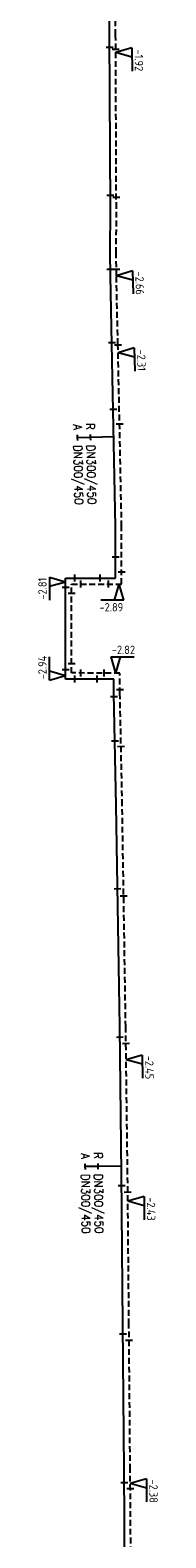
# Model space of a CAD drawing. Header units: millimetres. Extents: x 0 to 118318689, y 0 to 490460760.
# Tile 70 of 117: x 117749555 to 117762711, y 486489286 to 486651894. Entities that reach past the tile are written whole.
import ezdxf
from ezdxf.enums import TextEntityAlignment as Align

# ---------------------------------------------------------------- set-up
doc = ezdxf.new("R2010")
doc.units = ezdxf.units.MM
doc.header["$LTSCALE"] = 200
doc.linetypes.add('HIDDEN2', pattern=[4.7625, 3.175, -1.5875])
doc.layers.get('0').update_dxf_attribs({"color": 8})
for name, color, linetype in [('WT-C-mof', 7, 'Continuous'), ('WT-I-diam', 7, 'Continuous'), ('WT-I-NAP', 7, 'Continuous'), ('WT-L-aanvoer', 6, 'Continuous'), ('WT-L-retour', 6, 'HIDDEN2')]:
    doc.layers.add(name, color=color, linetype=linetype)
doc.styles.add('DIN17', font='ROMANS.SHX', dxfattribs={"width": 0.9})
doc.styles.add('ISOCP', font='ISOCP.SHX')

# ---------------------------------------------------------------- blocks, each defined once
blk = doc.blocks.new('LR-mof')
at = {"color": 0, "linetype": 'ByBlock', "lineweight": -2}
blk.add_line((0, -0.75), (0, 0.75), dxfattribs=at)
blk = doc.blocks.new('nap1')
at = {"color": 0, "linetype": 'Continuous'}
for p, q in [((-1, 3.5), (0, 0)), ((-1, 3.5), (4, 3.5)), ((1, 3.5), (0, 0))]:
    blk.add_line(p, q, dxfattribs=at)
at = {"color": 0, "linetype": 'Continuous', "style": 'ISOCP'}
for tag, p in [('*1', (1.7, 5)), ('*2', (4, 1.5))]:
    blk.add_attdef(tag, text='', height=1.8, dxfattribs=at).set_placement(p, align=Align.MIDDLE)
blk = doc.blocks.new('nap2')
at = {"color": 0, "linetype": 'Continuous'}
for p, q in [((1, 3.5), (-4, 3.5)), ((-1, 3.5), (0, 0)), ((1, 3.5), (0, 0))]:
    blk.add_line(p, q, dxfattribs=at)
at = {"color": 0, "linetype": 'Continuous', "style": 'ISOCP'}
for tag, p in [('*1', (-1.5, 5)), ('*2', (-4, 1.5))]:
    blk.add_attdef(tag, text='', height=1.8, dxfattribs=at).set_placement(p, align=Align.MIDDLE)
blk = doc.blocks.new('LR-DIAO2')
at = {"color": 0, "lineweight": -3}
blk.add_line((0, 0), (0, -5), dxfattribs=at)
at = {"color": 0, "linetype": 'Continuous', "lineweight": -3}
blk.add_line((0, -5), (0, -7.8), dxfattribs=at)
at = {"color": 0, "lineweight": -3}
for points in [[(0.61, -5), (0, -5), (-0.61, -5)], [(0.61, -7.8), (0, -7.8), (-0.61, -7.8)]]:
    blk.add_lwpolyline(points, dxfattribs=at)
at = {"color": 1, "lineweight": -3, "style": 'DIN17', "width": 0.9}
for tag, p in [('*1', (-1.61, -5)), ('*2', (-1.61, -7.78))]:
    blk.add_attdef(tag, text='', height=1.8, dxfattribs=at).set_placement(p, align=Align.MIDDLE_RIGHT)
for tag, p in [('*11', (1.61, -5)), ('*12', (1.61, -7.8))]:
    blk.add_attdef(tag, text='', height=1.8, dxfattribs=at).set_placement(p, align=Align.MIDDLE_LEFT)

msp = doc.modelspace()

# ---------------------------------------------------------------- linework, layer by layer
at = {"layer": 'WT-L-aanvoer'}
for p, q in [((117757386, 486651349), (117757196, 486669903)), ((117757464, 486632692), (117757386, 486651349)), ((117757457, 486627869), (117757464, 486632692)), ((117757463, 486625389), (117757457, 486627869)), ((117757634, 486618013), (117757463, 486625389)), ((117758033, 486598361), (117757634, 486618013)), ((117758031, 486592805), (117758033, 486598361)), ((117752637, 486581913), (117752641, 486592806)), ((117752641, 486592806), (117758031, 486592805)), ((117757852, 486581911), (117752637, 486581913)), ((117757851, 486580366), (117757852, 486581911)), ((117758095, 486568297), (117757851, 486580366)), ((117758475, 486544390), (117758095, 486568297)), ((117758675, 486528550), (117758475, 486544390)), ((117758822, 486512287), (117758675, 486528550)), ((117758955, 486496623), (117758822, 486512287)), ((117759066, 486481063), (117758955, 486496623))]:
    msp.add_line(p, q, dxfattribs=at)
at = {"layer": 'WT-L-retour', "lineweight": -3}
for p, q in [((117758036, 486651354), (117757846, 486669911)), ((117758114, 486632692), (117758036, 486651354)), ((117758107, 486627870), (117758114, 486632692)), ((117758113, 486625397), (117758107, 486627870)), ((117758283, 486618027), (117758113, 486625397)), ((117758683, 486598367), (117758283, 486618027)), ((117758681, 486592154), (117758683, 486598367)), ((117753287, 486582562), (117753291, 486592156)), ((117753291, 486592156), (117758681, 486592154)), ((117758502, 486582561), (117753287, 486582562)), ((117758501, 486580373), (117758502, 486582561)), ((117758744, 486568309), (117758501, 486580373)), ((117759125, 486544399), (117758744, 486568309)), ((117759325, 486528557), (117759125, 486544399)), ((117759472, 486512292), (117759325, 486528557)), ((117759605, 486496628), (117759472, 486512292)), ((117759716, 486481067), (117759605, 486496628))]:
    msp.add_line(p, q, dxfattribs=at)

# ---------------------------------------------------------------- block references
at = {"layer": 'WT-C-mof', "linetype": 'Continuous'}
for p, xscale, yscale, zscale, rotation in [((117757391, 486650073), 500, 500, 500, 270.2418), ((117758042, 486649860), 500, 500, 500, 270.2418), ((117757459, 486634087), 500, 500, 500, 270.2418), ((117758110, 486633870), 500, 500, 500, 270.2418), ((117757461, 486626114), 499.9999999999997, 499.9999999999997, 499.9999999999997, 270.146), ((117758111, 486626124), 499.9999999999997, 499.9999999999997, 499.9999999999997, 270.146), ((117757629, 486618201), 499.999999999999, 499.999999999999, 499.999999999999, 271.326), ((117758285, 486617959), 499.9999999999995, 499.9999999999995, 499.9999999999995, 271.163), ((117757775, 486611027), 499.9999999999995, 499.9999999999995, 499.9999999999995, 271.163), ((117758458, 486609442), 499.9999999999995, 499.9999999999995, 499.9999999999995, 271.163), ((117758032, 486595063), 499.9999999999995, 499.9999999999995, 499.9999999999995, 89.9818), ((117758681, 486593440), 499.9999999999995, 499.9999999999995, 499.9999999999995, 89.9818), ((117756355, 486592805), 500.0000000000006, 500.0000000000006, 500.0000000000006, 359.9818000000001), ((117757253, 486592155), 500.0000000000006, 500.0000000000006, 500.0000000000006, 359.9818000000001), ((117757954, 486575249), 499.9999999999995, 499.9999999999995, 499.9999999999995, 271.1562), ((117758616, 486574652), 499.9999999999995, 499.9999999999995, 499.9999999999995, 271.1562), ((117758238, 486559298), 499.9999999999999, 499.9999999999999, 499.9999999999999, 270.9111), ((117758900, 486558530), 499.9999999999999, 499.9999999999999, 499.9999999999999, 270.9111), ((117758489, 486543304), 499.9999999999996, 499.9999999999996, 499.9999999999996, 270.7237), ((117759147, 486542618), 499.9999999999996, 499.9999999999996, 499.9999999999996, 270.7237), ((117758686, 486527277), 500, 500, 500, 270.5194), ((117759343, 486526587), 500, 500, 500, 270.5194), ((117758831, 486511284), 500.0000000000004, 500.0000000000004, 500.0000000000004, 270.4863999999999), ((117759487, 486510596), 500.0000000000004, 500.0000000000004, 500.0000000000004, 270.4863999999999), ((117758965, 486495270), 500, 500, 500, 270.4092), ((117759620, 486494595), 500, 500, 500, 270.4092)]:
    msp.add_blockref('LR-mof', p, dxfattribs=dict(at, xscale=xscale, yscale=yscale, zscale=zscale, rotation=rotation))
at = {"layer": 'WT-C-mof'}
for p, xscale, yscale, zscale, rotation in [((117752640, 486591806), 500.0000000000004, 500.0000000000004, 500.0000000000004, 269.9818067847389), ((117753641, 486592806), 499.9999999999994, 499.9999999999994, 499.9999999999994, 359.9818067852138), ((117754291, 486592156), 499.9999999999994, 499.9999999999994, 499.9999999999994, 359.9818067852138), ((117753290, 486591156), 500.0000000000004, 500.0000000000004, 500.0000000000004, 269.9818067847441), ((117753288, 486583562), 500.0000000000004, 500.0000000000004, 500.0000000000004, 89.98180678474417), ((117752638, 486582913), 500.0000000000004, 500.0000000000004, 500.0000000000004, 89.98180678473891), ((117753637, 486581912), 500, 500, 500, 359.981806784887), ((117754287, 486582562), 500, 500, 500, 359.981806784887), ((117756012, 486581912), 499.9999999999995, 499.9999999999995, 499.9999999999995, 179.9818067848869), ((117756760, 486582561), 499.9999999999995, 499.9999999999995, 499.9999999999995, 179.9818067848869), ((117758501, 486580775), 500, 500, 500, 269.9818067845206), ((117757858, 486580029), 500.0000000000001, 500.0000000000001, 500.0000000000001, 269.9818067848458)]:
    msp.add_blockref('LR-mof', p, dxfattribs=dict(at, xscale=xscale, yscale=yscale, zscale=zscale, rotation=rotation))
at = {"layer": 'WT-I-diam', "linetype": 'Continuous'}
for p, xscale, yscale, zscale, rotation in [((117757837, 486608021), 499.9999999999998, 499.9999999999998, 499.9999999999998, 271.1630351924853), ((117758664, 486529373), 499.9999999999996, 499.9999999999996, 499.9999999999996, 270.7237154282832)]:
    msp.add_blockref('LR-DIAO2', p, dxfattribs=dict(at, xscale=xscale, yscale=yscale, zscale=zscale, rotation=rotation)).add_auto_attribs({'*1': 'R', '*11': 'DN300/450', '*2': 'A', '*12': 'DN300/450'})
at = {"layer": 'WT-I-NAP', "linetype": 'Continuous'}
ref = msp.add_blockref('nap1', (117758044, 486649475), dxfattribs=dict(at, xscale=499.9999999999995, yscale=499.9999999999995, zscale=499.9999999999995, rotation=270.2417823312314))
ref.add_attrib('*1', '-1.92', dxfattribs={"layer": '0', "color": 1, "linetype": 'Continuous', "height": 900, "rotation": 270.24178, "style": 'ISOCP'}).set_placement((117760547, 486648636), align=Align.MIDDLE)
ref = msp.add_blockref('nap1', (117758113, 486625397), dxfattribs=dict(at, xscale=499.9999999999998, yscale=499.9999999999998, zscale=499.9999999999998, rotation=271.32604915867))
ref.add_attrib('*1', '-2.66', dxfattribs={"layer": '0', "color": 1, "linetype": 'Continuous', "height": 900, "rotation": 271.32605, "style": 'ISOCP'}).set_placement((117760632, 486624605), align=Align.MIDDLE)
ref = msp.add_blockref('nap1', (117758302, 486617091), dxfattribs=dict(at, xscale=500.0000000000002, yscale=500.0000000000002, zscale=500.0000000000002, rotation=271.1630351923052))
ref.add_attrib('*1', '-2.31', dxfattribs={"layer": '0', "color": 1, "linetype": 'Continuous', "height": 900, "rotation": 271.16304, "style": 'ISOCP'}).set_placement((117760819, 486616292), align=Align.MIDDLE)
ref = msp.add_blockref('nap2', (117752641, 486592411), dxfattribs=dict(at, xscale=500, yscale=500, zscale=500, rotation=89.98180678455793))
ref.add_attrib('*1', '-2.81', dxfattribs={"layer": '0', "color": 1, "linetype": 'Continuous', "height": 900, "rotation": 89.98181, "style": 'ISOCP'}).set_placement((117750140, 486591662), align=Align.MIDDLE)
ref = msp.add_blockref('nap1', (117758427, 486592154), dxfattribs=dict(at, xscale=499.9999999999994, yscale=499.9999999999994, zscale=499.9999999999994, rotation=179.9818067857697))
ref.add_attrib('*1', '-2.89', dxfattribs={"layer": '0', "color": 1, "linetype": 'Continuous', "height": 900, "rotation": 359.98181, "style": 'ISOCP'}).set_placement((117757575, 486589655), align=Align.MIDDLE)
ref = msp.add_blockref('nap1', (117758024, 486582561), dxfattribs=dict(at, xscale=500, yscale=500, zscale=500, rotation=359.9818067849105))
ref.add_attrib('*1', '-2.82', dxfattribs={"layer": '0', "color": 1, "linetype": 'Continuous', "height": 900, "rotation": 359.98181, "style": 'ISOCP'}).set_placement((117758875, 486585061), align=Align.MIDDLE)
ref = msp.add_blockref('nap1', (117752637, 486582299), dxfattribs=dict(at, xscale=499.9999999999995, yscale=499.9999999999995, zscale=499.9999999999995, rotation=89.98180678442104))
ref.add_attrib('*1', '-2.94', dxfattribs={"layer": '0', "color": 1, "linetype": 'Continuous', "height": 900, "rotation": 89.98181, "style": 'ISOCP'}).set_placement((117750138, 486583151), align=Align.MIDDLE)
ref = msp.add_blockref('nap1', (117759170, 486540836), dxfattribs=dict(at, xscale=499.9999999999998, yscale=499.9999999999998, zscale=499.9999999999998, rotation=270.7237154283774))
ref.add_attrib('*1', '-2.45', dxfattribs={"layer": '0', "color": 1, "linetype": 'Continuous', "height": 900, "rotation": 270.72372, "style": 'ISOCP'}).set_placement((117761680, 486540017), align=Align.MIDDLE)
ref = msp.add_blockref('nap1', (117759352, 486525584), dxfattribs=dict(at, xscale=500, yscale=500, zscale=500, rotation=270.5193635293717))
ref.add_attrib('*1', '-2.43', dxfattribs={"layer": '0', "color": 1, "linetype": 'Continuous', "height": 900, "rotation": 270.51936, "style": 'ISOCP'}).set_placement((117761859, 486524756), align=Align.MIDDLE)
ref = msp.add_blockref('nap1', (117759616, 486495148), dxfattribs=dict(at, xscale=499.9999999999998, yscale=499.9999999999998, zscale=499.9999999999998, rotation=270.4091519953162))
ref.add_attrib('*1', '-2.38', dxfattribs={"layer": '0', "color": 1, "linetype": 'Continuous', "height": 900, "rotation": 270.40915, "style": 'ISOCP'}).set_placement((117762122, 486494316), align=Align.MIDDLE)

doc.saveas('drawing.dxf')
